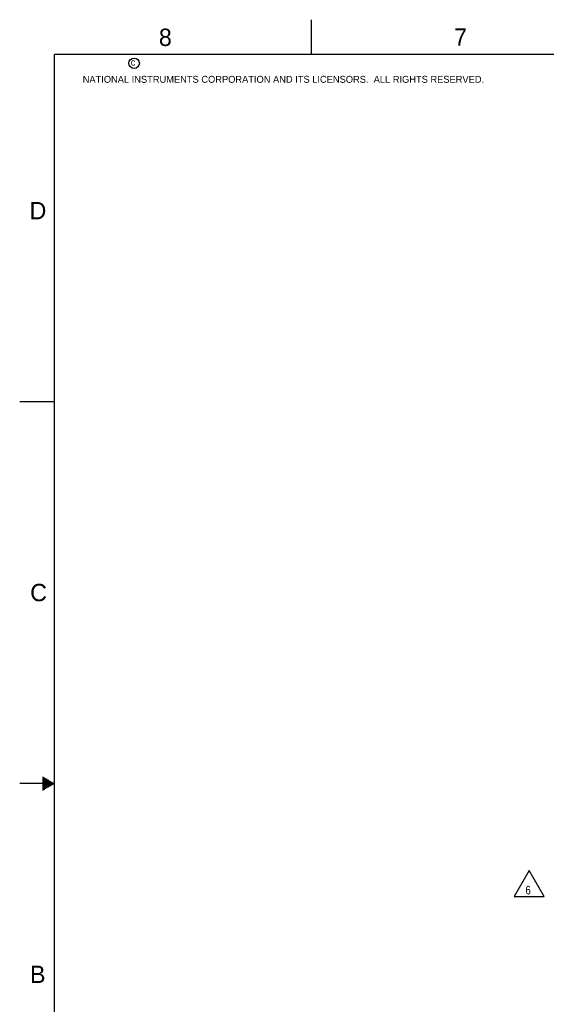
# Model space of a CAD drawing. Header units: inches. Extents: x 0 to 34, y 0 to 22.
# Tile 2 of 20: x 0 to 7.6, y 7.8 to 22. Entities that reach past the tile are written whole.
import ezdxf

# ---------------------------------------------------------------- set-up
doc = ezdxf.new("R2010")
doc.units = ezdxf.units.IN
doc.header["$LTSCALE"] = 1.87
doc.header["$MEASUREMENT"] = 0
doc.layers.get('0').update_dxf_attribs({"linetype": 'CONTINUOUS'})
doc.layers.add('DETAIL', color=7, linetype='CONTINUOUS')
doc.styles.get("Standard").update_dxf_attribs({"font": 'txt', "width": 0.8})
doc.styles.add('TEXTSTYLE_2', font='txt')

# ---------------------------------------------------------------- blocks, each defined once
blk = doc.blocks.new('FLAG_TRIANGLE_BL10', base_point=(7.337, 9.56))
at = {"layer": 'DETAIL', "color": 2, "linetype": 'CONTINUOUS'}
for p, q in [((7.337, 9.748), (7.121, 9.373)), ((7.553, 9.373), (7.337, 9.748)), ((7.121, 9.373), (7.553, 9.373))]:
    blk.add_line(p, q, dxfattribs=at)
at = {"layer": 'DETAIL', "color": 2, "linetype": 'CONTINUOUS', "width": 0.8}
blk.add_text('6', height=0.125, dxfattribs=at).set_placement((7.285, 9.401))

msp = doc.modelspace()

# ---------------------------------------------------------------- linework, layer by layer
at = {"color": 2, "linetype": 'CONTINUOUS'}
for p, q in [((4.2, 21.5), (4.2, 22)), ((0, 16.5), (0.5, 16.5)), ((0.3303, 11.09), (0.3441, 11.09)), ((0.3303, 11.08), (0.3614, 11.08)), ((0.3303, 11.07), (0.3788, 11.07)), ((0.5, 11), (0, 11)), ((0.3303, 11.06), (0.3961, 11.06)), ((0.3303, 11.05), (0.4134, 11.05)), ((0.3303, 11.04), (0.4307, 11.04)), ((0.3303, 11.03), (0.448, 11.03)), ((0.3303, 11.02), (0.4654, 11.02)), ((0.3303, 11.01), (0.4827, 11.01)), ((0.3303, 10.99), (0.4827, 10.99)), ((0.3303, 10.98), (0.4654, 10.98)), ((0.3303, 10.97), (0.448, 10.97)), ((0.3303, 10.96), (0.4307, 10.96)), ((0.3303, 10.95), (0.4134, 10.95)), ((0.3303, 10.94), (0.3961, 10.94)), ((0.3303, 10.93), (0.3788, 10.93)), ((0.3303, 10.92), (0.3614, 10.92)), ((0.3303, 10.91), (0.3441, 10.91))]:
    msp.add_line(p, q, dxfattribs=at)
at = {"color": 7, "linetype": 'CONTINUOUS', "const_width": 0.02}
for points in [[(0.5, 21.5), (0.5, 0.5)], [(33.5, 21.5), (0.5, 21.5)]]:
    msp.add_lwpolyline(points, dxfattribs=at)
at = {"color": 2, "linetype": 'CONTINUOUS'}
msp.add_circle((1.6484, 21.3727), 0.0754, dxfattribs=at)

# ---------------------------------------------------------------- block references
at = {"layer": 'DETAIL', "color": 2, "linetype": 'CONTINUOUS'}
msp.add_blockref('FLAG_TRIANGLE_BL10', (7.337, 9.5605), dxfattribs=at)

# ---------------------------------------------------------------- texts
at = {"color": 2, "linetype": 'CONTINUOUS', "attachment_point": 1, "line_spacing_factor": 0.9, "style": 'TEXTSTYLE_2'}
for s, insert, char_height, width in [('8', (2.0046, 21.8713), 0.25, 0.25), ('7', (6.2556, 21.8743), 0.25, 0.25), ('c', (1.599, 21.4388), 0.1, 0.1), ('NATIONAL INSTRUMENTS CORPORATION AND ITS LICENSORS.  ALL RIGHTS RESERVED.', (0.9071, 21.1911), 0.1, 7.3), ('D', (0.1424, 19.375), 0.25, 0.25), ('C', (0.1508, 13.8746), 0.25, 0.25), ('B', (0.1484, 8.3757), 0.25, 0.25)]:
    msp.add_mtext(s, dxfattribs=dict(at, insert=insert, char_height=char_height, width=width))

doc.saveas('drawing.dxf')
